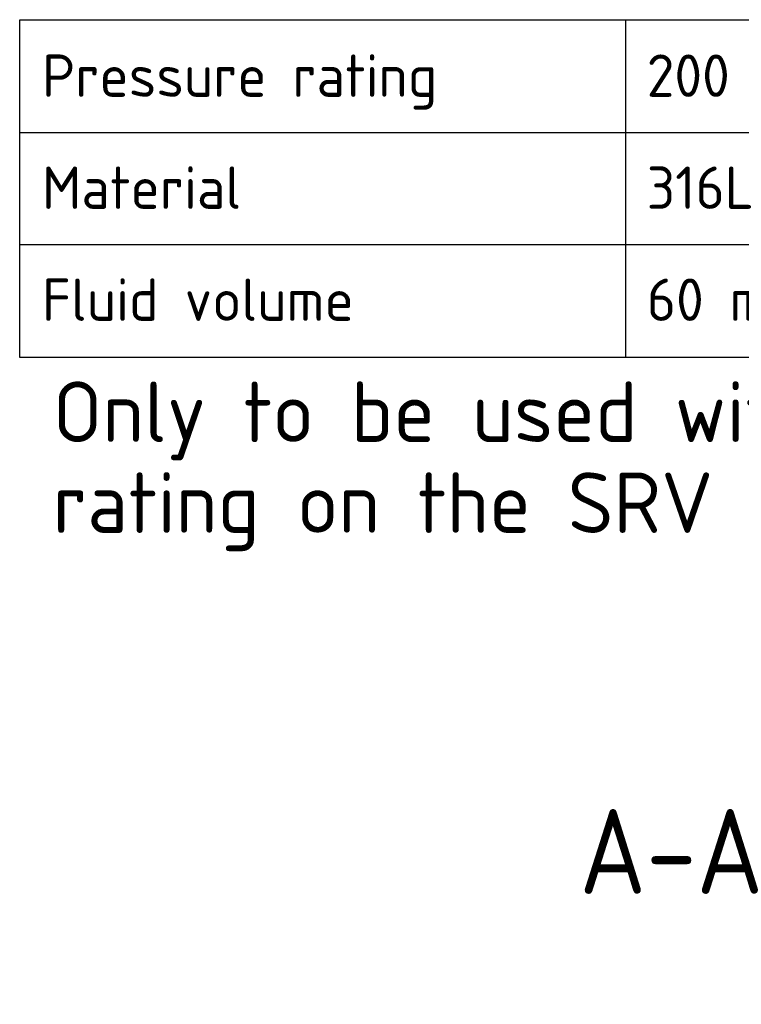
# Model space of a CAD drawing. Header units: millimetres. Extents: x 1 to 296, y -85 to 208.
# Tile 4 of 9: x 7 to 66, y 125 to 206. Entities that reach past the tile are written whole.
import ezdxf
from ezdxf.entities.mleader import LeaderData, LeaderLine
from ezdxf.enums import TextEntityAlignment as Align
from ezdxf.math import Vec2, Vec3

# ---------------------------------------------------------------- set-up
doc = ezdxf.new("R2010")
doc.units = ezdxf.units.MM
doc.layers.add('Default', color=7, linetype='Continuous')
doc.styles.add('SEACAD_Solid_Edge_ISO', font='seiso.ttf')

# ---------------------------------------------------------------- blocks, each defined once
blk = doc.blocks.new('SE')
at = {"layer": 'Default', "color": 7, "linetype": 'Continuous'}
for p, q in [((56.589, 206.136), (56.589, 196.809)), ((6.589, 196.809), (106.589, 196.809)), ((56.589, 196.809), (56.589, 187.556)), ((6.589, 187.556), (106.589, 187.556)), ((56.589, 187.556), (56.589, 178.229))]:
    blk.add_line(p, q, dxfattribs=at)
blk.add_lwpolyline([(6.589, 178.229), (6.589, 206.136), (106.589, 206.136), (106.589, 178.229), (6.589, 178.229)], dxfattribs=at)
at = {"layer": 'Default', "color": 7, "linetype": 'Continuous', "style": 'SEACAD_Solid_Edge_ISO'}
for s, p in [('Pressure rating', (8.426, 203.264)), ('200 bar (2900 psi)', (58.351, 203.264)), ('Material', (8.426, 194.012)), ('316L', (58.351, 194.012)), ('Fluid volume', (8.426, 184.76)), ('60 ml', (58.351, 184.76))]:
    blk.add_text(s, height=3.5, dxfattribs=at).set_placement(p, align=Align.TOP_LEFT)
blk = doc.blocks.new('_DOT')
at = {"color": 0}
blk.add_line((0, 0), (-1, 0), dxfattribs=at)
at = {"color": 0, "const_width": 0.333}
blk.add_lwpolyline([(-0.1665, 0, 1), (0.1665, 0, 1)], format="xyb", close=True, dxfattribs=at)

msp = doc.modelspace()

# ---------------------------------------------------------------- block references
at = {"layer": 'Default'}
msp.add_blockref('SE', (0, 0), dxfattribs=at)

# ---------------------------------------------------------------- texts
at = {"layer": 'Default', "color": 7, "linetype": 'Continuous', "style": 'SEACAD_Solid_Edge_ISO'}
msp.add_text(' A-A', height=7, dxfattribs=at).set_placement((48.507, 140.947), align=Align.TOP_LEFT)

# ---------------------------------------------------------------- leaders
at = {"layer": 'Default', "color": 7, "linetype": 'Continuous'}
ml = msp.add_multileader_mtext('Standard', dxfattribs=at)
ml.set_content('{\\pxsm0.9;\\fSolid Edge ISO|b1||i0||c0|p34;\\W1.;Only to be used with correct pressure \\Prating on the SRV sensor and process connection.\\P}', color=256)
ml.set_leader_properties()
ml.set_arrow_properties(name='DOT')
ml.build(insert=Vec2(0, 0))
ml.multileader.update_dxf_attribs({"leader_type": 0, "dogleg_length": 0, "arrow_head_size": 5})
ctx = ml.context
ctx.base_point, ctx.char_height, ctx.arrow_head_size, ctx.landing_gap_size = Vec3(7.318, 173.064), 5, 5, 1.75
ctx.mtext.insert = Vec3(9.318, 176.25)

doc.saveas('drawing.dxf')
